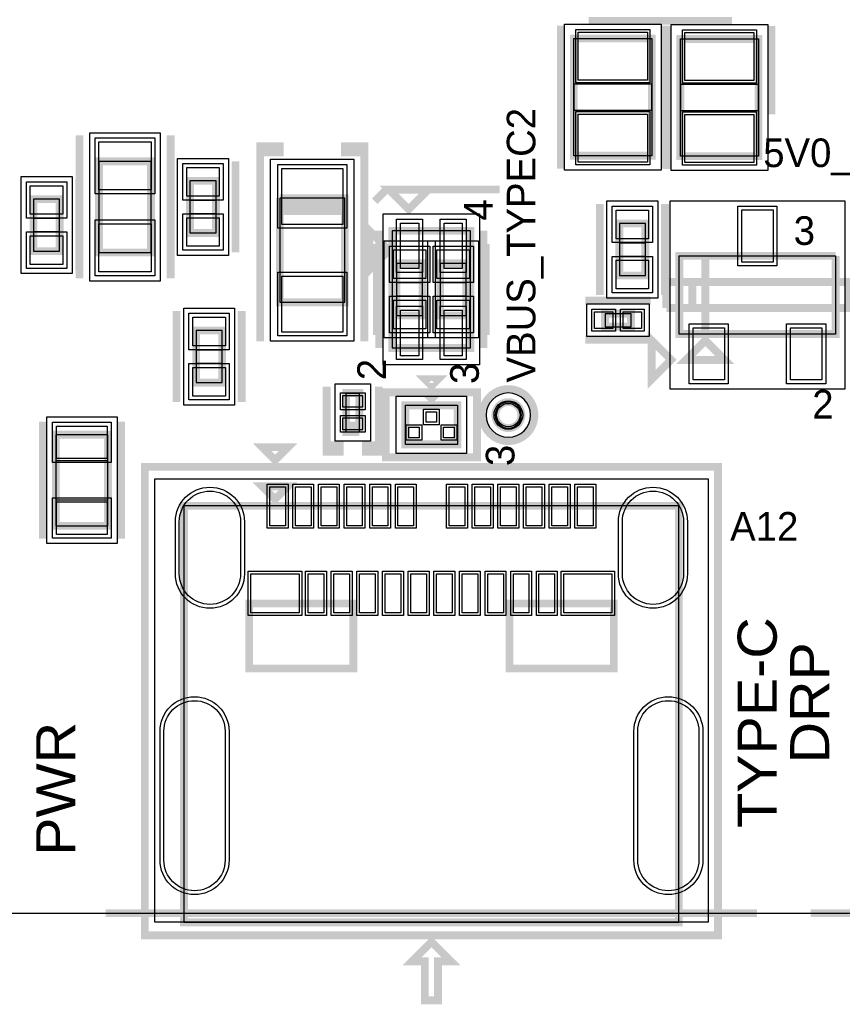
# Model space of a CAD drawing. Extents: x -10 to 137, y -32 to 198.
# Tile 17 of 83: x 31 to 47, y -2 to 17. Entities that reach past the tile are written whole.
import ezdxf

# ---------------------------------------------------------------- set-up
doc = ezdxf.new("R2010")
doc.units = 0
for name, color, linetype in [('BG_OUTLINE', 95, 'CONTINUOUS'), ('BG_SILKSCREEN_TOP', 7, 'CONTINUOUS'), ('PG_ASSEMBLY_TOP', 120, 'CONTINUOUS'), ('PG_DFA_BOUND_TOP', 95, 'CONTINUOUS'), ('PG_PLACE_BOUND_TOP', 23, 'CONTINUOUS'), ('PG_SILKSCREEN_TOP', 7, 'CONTINUOUS'), ('PIN_PASTEMASK_TOP', 212, 'CONTINUOUS'), ('PIN_SOLDERMASK_TOP', 2, 'CONTINUOUS'), ('PIN_TOP', 3, 'CONTINUOUS'), ('VKO_TOP', 243, 'CONTINUOUS')]:
    doc.layers.add(name, color=color, linetype=linetype)

msp = doc.modelspace()

# ---------------------------------------------------------------- linework, layer by layer
at = {"layer": 'BG_OUTLINE'}
msp.add_lwpolyline([(127, 0), (127, 187.96), (0, 187.96), (0, 0)], close=True, dxfattribs=at)
at = {"layer": 'BG_OUTLINE', "const_width": 0.1524}
for points in [[(33.044638, 0), (45.744638, 0)], [(46.787308, 0), (63.297308, 0)]]:
    msp.add_lwpolyline(points, dxfattribs=at)
at = {"layer": 'PG_ASSEMBLY_TOP', "const_width": 0.1524}
for points in [[(42.17035, 17.06499), (42.17035, 14.77899), (43.69435, 14.77899), (43.69435, 17.06499), (42.17035, 17.06499)], [(44.249848, 17.057878), (44.249848, 14.771878), (45.773848, 14.771878), (45.773848, 17.057878), (44.249848, 17.057878)], [(32.911034, 14.669516), (32.911034, 12.891516), (33.927034, 12.891516), (33.927034, 14.669516), (32.911034, 14.669516)], [(34.685478, 14.288516), (34.685478, 13.272516), (35.193478, 13.272516), (35.193478, 14.288516), (34.685478, 14.288516)], [(36.436554, 13.951204), (36.436554, 11.919204), (37.706554, 11.919204), (37.706554, 13.824204)], [(37.706554, 13.824204), (37.706554, 13.697204), (36.436554, 13.697204), (36.436554, 13.824204), (37.706554, 13.824204), (37.706554, 13.951204), (36.436554, 13.951204)], [(31.635954, 13.93317), (31.635954, 12.91717), (32.143954, 12.91717), (32.143954, 13.93317), (31.635954, 13.93317)], [(43.05935, 13.45692), (43.05935, 12.44092), (43.56735, 12.44092), (43.56735, 13.45692), (43.05935, 13.45692)], [(38.18763, 13.313664), (38.18763, 12.551664), (38.56863, 12.932664), (38.18763, 13.313664)], [(38.63213, 13.313664), (38.63213, 11.027664), (40.15613, 11.027664), (40.15613, 13.313664), (38.63213, 13.313664)], [(44.736258, 11.300206), (44.736258, 12.824206), (44.228258, 12.824206), (44.228258, 11.300206), (47.276258, 11.300206), (47.276258, 12.824206)], [(47.276258, 12.824206), (44.736258, 12.824206), (44.736258, 11.300206)], [(38.715188, 12.678664), (38.715188, 11.662664), (39.223188, 11.662664), (39.223188, 12.678664), (38.715188, 12.678664)], [(39.565072, 12.678664), (39.565072, 11.662664), (40.073072, 11.662664), (40.073072, 12.678664), (39.565072, 12.678664)], [(43.287442, 11.696954), (42.779442, 11.696954), (42.779442, 11.442954), (43.287442, 11.442954), (43.287442, 11.696954)], [(35.312858, 10.351516), (35.312858, 11.367516), (34.804858, 11.367516), (34.804858, 10.351516), (35.312858, 10.351516)], [(44.736258, 11.173206), (44.355258, 10.792206), (45.117258, 10.792206), (44.736258, 11.173206)], [(37.987224, 9.386316), (37.987224, 10.148316), (37.733224, 10.148316), (37.733224, 9.513316), (37.987224, 9.513316)], [(39.394638, 10.036048), (39.521638, 10.163048), (39.267638, 10.163048), (39.394638, 10.036048)], [(38.886638, 9.909048), (38.886638, 9.147048), (39.902638, 9.147048), (39.902638, 9.909048), (38.886638, 9.909048)], [(37.987224, 9.513316), (37.733224, 9.513316), (37.733224, 9.386316), (37.987224, 9.386316)], [(33.086802, 7.557516), (33.086802, 9.335516), (32.070802, 9.335516), (32.070802, 7.557516), (33.086802, 7.557516)], [(36.346638, 8.074914), (36.092638, 8.328914), (36.600638, 8.328914), (36.346638, 8.074914)], [(34.568638, -0.180086), (44.220638, -0.180086), (44.220638, 7.947914), (34.568638, 7.947914), (34.568638, -0.180086)], [(35.838638, 4.772914), (37.870638, 4.772914), (37.870638, 6.042914), (35.838638, 6.042914), (35.838638, 4.772914)], [(40.918638, 4.772914), (42.950638, 4.772914), (42.950638, 6.042914), (40.918638, 6.042914), (40.918638, 4.772914)], [(39.267638, -0.942086), (39.267638, -1.704086), (39.521638, -1.704086), (39.521638, -0.942086), (39.775638, -0.942086), (39.394638, -0.561086), (39.013638, -0.942086), (39.267638, -0.942086)]]:
    msp.add_lwpolyline(points, dxfattribs=at)
msp.add_lwpolyline([(41.148762, 9.717786, 1), (40.640762, 9.717786, 1), (41.148762, 9.717786)], format="xyb", dxfattribs=at)
at = {"layer": 'PG_DFA_BOUND_TOP'}
for points in [[(41.99255, 17.34439), (43.87215, 17.34439), (43.87215, 14.49959), (41.99255, 14.49959)], [(44.072048, 17.337278), (45.951648, 17.337278), (45.951648, 14.492478), (44.072048, 14.492478)], [(32.733234, 15.228316), (34.104834, 15.228316), (34.104834, 12.332716), (32.733234, 12.332716)], [(34.444178, 14.727682), (35.434778, 14.727682), (35.434778, 12.83335), (34.444178, 12.83335)], [(36.258754, 14.70914), (37.884354, 14.70914), (37.884354, 11.161268), (36.258754, 11.161268)], [(31.394654, 14.372336), (32.385254, 14.372336), (32.385254, 12.478004), (31.394654, 12.478004)], [(42.81805, 13.896086), (43.80865, 13.896086), (43.80865, 12.001754), (42.81805, 12.001754)], [(47.454058, 10.226294), (44.050458, 10.226294), (44.050458, 13.898118), (47.454058, 13.898118)], [(38.45433, 13.642848), (40.33393, 13.642848), (40.33393, 10.69848), (38.45433, 10.69848)], [(38.473888, 13.11783), (39.464488, 13.11783), (39.464488, 11.223498), (38.473888, 11.223498)], [(39.323772, 13.11783), (40.314372, 13.11783), (40.314372, 11.223498), (39.323772, 11.223498)], [(35.554158, 9.91235), (34.563558, 9.91235), (34.563558, 11.806682), (35.554158, 11.806682)], [(43.64355, 11.887454), (43.64355, 11.252454), (42.423334, 11.252454), (42.423334, 11.887454)], [(38.203124, 9.208516), (37.517324, 9.208516), (37.517324, 10.326116), (38.203124, 10.326116)], [(38.708838, 8.969248), (38.708838, 10.086848), (40.080438, 10.086848), (40.080438, 8.969248)], [(33.264602, 7.211314), (31.893002, 7.211314), (31.893002, 9.681718), (33.264602, 9.681718)], [(33.999932, -0.1778), (33.999932, 8.473186), (44.789344, 8.473186), (44.789344, -0.1778)]]:
    msp.add_lwpolyline(points, close=True, dxfattribs=at)
msp.add_lwpolyline([(41.326562, 9.717786, 1), (40.462962, 9.717786, 1)], format="xyb", close=True, dxfattribs=at)
at = {"layer": 'PG_PLACE_BOUND_TOP'}
for points in [[(42.17035, 17.06499), (43.69435, 17.06499), (43.69435, 14.77899), (42.17035, 14.77899)], [(44.249848, 17.057878), (45.773848, 17.057878), (45.773848, 14.771878), (44.249848, 14.771878)], [(32.911034, 14.669516), (32.911034, 12.891516), (33.927034, 12.891516), (33.927034, 14.669516)], [(34.685478, 14.288516), (34.685478, 13.272516), (35.193478, 13.272516), (35.193478, 14.288516)], [(31.635954, 13.93317), (31.635954, 12.91717), (32.143954, 12.91717), (32.143954, 13.93317)], [(37.706554, 13.951204), (36.436554, 13.951204), (36.436554, 11.919204), (37.706554, 11.919204)], [(43.05935, 13.45692), (43.05935, 12.44092), (43.56735, 12.44092), (43.56735, 13.45692)], [(38.63213, 13.313664), (38.63213, 11.027664), (40.15613, 11.027664), (40.15613, 13.313664)], [(47.276258, 11.300206), (44.228258, 11.300206), (44.228258, 12.824206), (47.276258, 12.824206)], [(38.715188, 12.678664), (38.715188, 11.662664), (39.223188, 11.662664), (39.223188, 12.678664)], [(39.565072, 12.678664), (39.565072, 11.662664), (40.073072, 11.662664), (40.073072, 12.678664)], [(43.287442, 11.696954), (42.779442, 11.696954), (42.779442, 11.442954), (43.287442, 11.442954)], [(35.312858, 10.351516), (35.312858, 11.367516), (34.804858, 11.367516), (34.804858, 10.351516)], [(37.987224, 9.386316), (37.733224, 9.386316), (37.733224, 10.148316), (37.987224, 10.148316)], [(38.886638, 9.147048), (38.886638, 9.909048), (39.902638, 9.909048), (39.902638, 9.147048)], [(33.086802, 7.557516), (33.086802, 9.335516), (32.070802, 9.335516), (32.070802, 7.557516)], [(34.568638, 7.947914), (34.568638, -0.180086), (44.220638, -0.180086), (44.220638, 7.947914)]]:
    msp.add_lwpolyline(points, close=True, dxfattribs=at)
msp.add_lwpolyline([(41.148762, 9.717786, 1), (40.640762, 9.717786, 1)], format="xyb", close=True, dxfattribs=at)
at = {"layer": 'PG_SILKSCREEN_TOP', "const_width": 0.1524}
for points in [[(42.46372, 17.41043), (45.25772, 17.41043)], [(41.91635, 17.31899), (41.91635, 14.52499)], [(43.94835, 17.31899), (43.94835, 14.52499)], [(43.995848, 17.311878), (43.995848, 14.517878)], [(46.027848, 17.311878), (46.027848, 15.585186)], [(32.530034, 15.177516), (32.530034, 12.383516)], [(34.308034, 15.177516), (34.308034, 12.383516)], [(36.436554, 14.967204), (36.055554, 14.967204), (36.055554, 14.840204), (36.436554, 14.840204), (36.436554, 14.967204), (36.055554, 14.967204), (36.055554, 11.157204)], [(37.706554, 14.967204), (38.087554, 14.967204), (38.087554, 14.840204), (37.706554, 14.840204), (37.706554, 14.967204), (38.087554, 14.967204), (38.087554, 11.157204)], [(34.304478, 14.669516), (34.304478, 12.891516)], [(35.574478, 14.669516), (35.574478, 12.891516)], [(32.524954, 14.31417), (32.524954, 12.53617)], [(40.724582, 14.119606), (38.516814, 14.119606), (38.289738, 13.89253)], [(39.332154, 14.11605), (38.570154, 14.11605), (38.951154, 13.73505), (39.332154, 14.11605)], [(42.67835, 13.83792), (42.67835, 12.05992)], [(43.94835, 13.83792), (43.94835, 12.05992)], [(38.37813, 13.313664), (38.37813, 11.027664)], [(40.41013, 13.313664), (40.41013, 11.027664)], [(38.334188, 13.059664), (38.334188, 11.281664)], [(40.454072, 13.059664), (40.454072, 11.281664)], [(43.974258, 11.808206), (44.482258, 11.808206), (44.482258, 12.316206)], [(44.482258, 12.316206), (44.482258, 11.808206), (47.530258, 11.808206), (47.530258, 12.316206), (43.974258, 12.316206), (43.974258, 11.808206)], [(43.668442, 11.950954), (42.398442, 11.950954)], [(34.423858, 9.970516), (34.423858, 11.748516)], [(35.693858, 9.970516), (35.693858, 11.748516)], [(44.071794, 10.795762), (43.690794, 11.176762), (43.690794, 10.414762), (44.071794, 10.795762)], [(43.668442, 11.188954), (42.398442, 11.188954)], [(39.394638, 10.290048), (39.521638, 10.417048), (39.267638, 10.417048), (39.394638, 10.290048)], [(37.352224, 9.132316), (37.606224, 9.132316), (37.606224, 9.005316), (37.352224, 9.005316), (37.352224, 10.275316)], [(38.368224, 9.132316), (38.114224, 9.132316), (38.114224, 9.005316), (38.368224, 9.005316), (38.368224, 10.275316)], [(40.283638, 10.163048), (40.283638, 8.893048), (38.505638, 8.893048), (38.505638, 10.163048), (40.283638, 10.163048)], [(31.816802, 7.303516), (31.816802, 9.589516)], [(33.340802, 7.303516), (33.340802, 9.589516)], [(36.346638, 8.836914), (36.092638, 9.090914), (36.600638, 9.090914), (36.346638, 8.836914)], [(33.806638, 8.709914), (44.982638, 8.709914), (44.982638, -0.434086), (33.806638, -0.434086), (33.806638, 8.709914)], [(39.267638, -1.704086), (39.521638, -1.704086), (39.521638, -0.942086), (39.775638, -0.942086), (39.394638, -0.561086), (39.013638, -0.942086), (39.267638, -0.942086), (39.267638, -1.704086)]]:
    msp.add_lwpolyline(points, dxfattribs=at)
msp.add_lwpolyline([(41.402762, 9.717786, 1), (40.386762, 9.717786, 1), (41.402762, 9.717786)], format="xyb", dxfattribs=at)
at = {"layer": 'PIN_PASTEMASK_TOP'}
for points in [[(42.25925, 17.19199), (43.60545, 17.19199), (43.60545, 16.25219), (42.25925, 16.25219)], [(44.338748, 17.184878), (45.684948, 17.184878), (45.684948, 16.245078), (44.338748, 16.245078)], [(42.25925, 15.59179), (43.60545, 15.59179), (43.60545, 14.65199), (42.25925, 14.65199)], [(44.338748, 15.584678), (45.684948, 15.584678), (45.684948, 14.644878), (44.338748, 14.644878)], [(32.911034, 15.050516), (33.927034, 15.050516), (33.927034, 14.110716), (32.911034, 14.110716)], [(34.621978, 14.549882), (35.256978, 14.549882), (35.256978, 13.991082), (34.621978, 13.991082)], [(36.474654, 13.43914), (36.474654, 14.53134), (37.668454, 14.53134), (37.668454, 13.43914)], [(31.572454, 14.194536), (32.207454, 14.194536), (32.207454, 13.635736), (31.572454, 13.635736)], [(42.99585, 13.718286), (43.63085, 13.718286), (43.63085, 13.159486), (42.99585, 13.159486)], [(46.057058, 12.704318), (45.447458, 12.704318), (45.447458, 13.720318), (46.057058, 13.720318)], [(32.911034, 13.450316), (33.927034, 13.450316), (33.927034, 12.510516), (32.911034, 12.510516)], [(34.621978, 13.56995), (35.256978, 13.56995), (35.256978, 13.01115), (34.621978, 13.01115)], [(38.791388, 13.465048), (39.146988, 13.465048), (39.146988, 12.576048), (38.791388, 12.576048)], [(39.641272, 13.465048), (39.996872, 13.465048), (39.996872, 12.576048), (39.641272, 12.576048)], [(31.572454, 13.214604), (32.207454, 13.214604), (32.207454, 12.655804), (31.572454, 12.655804)], [(38.651688, 12.94003), (39.286688, 12.94003), (39.286688, 12.38123), (38.651688, 12.38123)], [(39.501572, 12.94003), (40.136572, 12.94003), (40.136572, 12.38123), (39.501572, 12.38123)], [(42.99585, 12.738354), (43.63085, 12.738354), (43.63085, 12.179554), (42.99585, 12.179554)], [(36.474654, 11.339068), (36.474654, 12.431268), (37.668454, 12.431268), (37.668454, 11.339068)], [(38.651688, 11.960098), (39.286688, 11.960098), (39.286688, 11.401298), (38.651688, 11.401298)], [(39.501572, 11.960098), (40.136572, 11.960098), (40.136572, 11.401298), (39.501572, 11.401298)], [(38.791388, 11.76528), (39.146988, 11.76528), (39.146988, 10.87628), (38.791388, 10.87628)], [(39.641272, 11.76528), (39.996872, 11.76528), (39.996872, 10.87628), (39.641272, 10.87628)], [(42.931334, 11.735054), (42.931334, 11.404854), (42.575734, 11.404854), (42.575734, 11.735054)], [(43.49115, 11.735054), (43.49115, 11.404854), (43.13555, 11.404854), (43.13555, 11.735054)], [(35.376358, 11.070082), (34.741358, 11.070082), (34.741358, 11.628882), (35.376358, 11.628882)], [(45.107098, 10.404094), (44.497498, 10.404094), (44.497498, 11.420094), (45.107098, 11.420094)], [(47.007018, 10.404094), (46.397418, 10.404094), (46.397418, 11.420094), (47.007018, 11.420094)], [(35.376358, 10.09015), (34.741358, 10.09015), (34.741358, 10.64895), (35.376358, 10.64895)], [(38.050724, 9.87298), (37.669724, 9.87298), (37.669724, 10.10158), (38.050724, 10.10158)], [(38.050724, 9.433052), (37.669724, 9.433052), (37.669724, 9.661652), (38.050724, 9.661652)], [(39.293038, 9.779762), (39.496238, 9.779762), (39.496238, 9.576562), (39.293038, 9.576562)], [(33.074102, 8.868918), (32.083502, 8.868918), (32.083502, 9.503918), (33.074102, 9.503918)], [(38.952932, 9.479534), (39.156132, 9.479534), (39.156132, 9.276334), (38.952932, 9.276334)], [(39.633144, 9.479534), (39.836344, 9.479534), (39.836344, 9.276334), (39.633144, 9.276334)], [(36.242244, 7.558786), (36.242244, 8.320786), (36.547044, 8.320786), (36.547044, 7.558786)], [(36.74237, 7.558786), (36.74237, 8.320786), (37.04717, 8.320786), (37.04717, 7.558786)], [(37.242242, 7.558786), (37.242242, 8.320786), (37.547042, 8.320786), (37.547042, 7.558786)], [(37.742114, 7.558786), (37.742114, 8.320786), (38.046914, 8.320786), (38.046914, 7.558786)], [(38.24224, 7.558786), (38.24224, 8.320786), (38.54704, 8.320786), (38.54704, 7.558786)], [(38.742366, 7.558786), (38.742366, 8.320786), (39.047166, 8.320786), (39.047166, 7.558786)], [(39.74211, 7.558786), (39.74211, 8.320786), (40.04691, 8.320786), (40.04691, 7.558786)], [(40.242236, 7.558786), (40.242236, 8.320786), (40.547036, 8.320786), (40.547036, 7.558786)], [(40.742362, 7.558786), (40.742362, 8.320786), (41.047162, 8.320786), (41.047162, 7.558786)], [(41.242234, 7.558786), (41.242234, 8.320786), (41.547034, 8.320786), (41.547034, 7.558786)], [(41.742106, 7.558786), (41.742106, 8.320786), (42.046906, 8.320786), (42.046906, 7.558786)], [(42.242232, 7.558786), (42.242232, 8.320786), (42.547032, 8.320786), (42.547032, 7.558786)], [(33.074102, 7.389114), (32.083502, 7.389114), (32.083502, 8.024114), (33.074102, 8.024114)], [(36.814506, 5.859018), (35.874706, 5.859018), (35.874706, 6.621018), (36.814506, 6.621018)], [(36.992306, 5.859018), (36.992306, 6.621018), (37.297106, 6.621018), (37.297106, 5.859018)], [(37.492178, 5.859018), (37.492178, 6.621018), (37.796978, 6.621018), (37.796978, 5.859018)], [(37.992304, 5.859018), (37.992304, 6.621018), (38.297104, 6.621018), (38.297104, 5.859018)], [(38.492176, 5.859018), (38.492176, 6.621018), (38.796976, 6.621018), (38.796976, 5.859018)], [(38.992302, 5.859018), (38.992302, 6.621018), (39.297102, 6.621018), (39.297102, 5.859018)], [(39.492174, 5.859018), (39.492174, 6.621018), (39.796974, 6.621018), (39.796974, 5.859018)], [(39.9923, 5.859018), (39.9923, 6.621018), (40.2971, 6.621018), (40.2971, 5.859018)], [(40.492172, 5.859018), (40.492172, 6.621018), (40.796972, 6.621018), (40.796972, 5.859018)], [(40.992298, 5.859018), (40.992298, 6.621018), (41.297098, 6.621018), (41.297098, 5.859018)], [(41.49217, 5.859018), (41.49217, 6.621018), (41.79697, 6.621018), (41.79697, 5.859018)], [(42.91457, 5.859018), (41.97477, 5.859018), (41.97477, 6.621018), (42.91457, 6.621018)]]:
    msp.add_lwpolyline(points, close=True, dxfattribs=at)
at = {"layer": 'PIN_SOLDERMASK_TOP'}
for points in [[(42.20845, 17.24279), (43.65625, 17.24279), (43.65625, 16.20139), (42.20845, 16.20139)], [(44.287948, 17.235678), (45.735748, 17.235678), (45.735748, 16.194278), (44.287948, 16.194278)], [(42.20845, 15.64259), (43.65625, 15.64259), (43.65625, 14.60119), (42.20845, 14.60119)], [(44.287948, 15.635478), (45.735748, 15.635478), (45.735748, 14.594078), (44.287948, 14.594078)], [(32.834834, 15.126716), (34.003234, 15.126716), (34.003234, 14.034516), (32.834834, 14.034516)], [(34.545778, 14.626082), (35.333178, 14.626082), (35.333178, 13.914882), (34.545778, 13.914882)], [(36.398454, 13.36294), (36.398454, 14.60754), (37.744654, 14.60754), (37.744654, 13.36294)], [(31.496254, 14.270736), (32.283654, 14.270736), (32.283654, 13.559536), (31.496254, 13.559536)], [(34.545778, 13.64615), (35.333178, 13.64615), (35.333178, 12.93495), (34.545778, 12.93495)], [(42.91965, 13.794486), (43.70705, 13.794486), (43.70705, 13.083286), (42.91965, 13.083286)], [(46.133258, 12.628118), (45.371258, 12.628118), (45.371258, 13.796518), (46.133258, 13.796518)], [(32.834834, 13.526516), (34.003234, 13.526516), (34.003234, 12.434316), (32.834834, 12.434316)], [(38.715188, 13.541248), (39.223188, 13.541248), (39.223188, 12.499848), (38.715188, 12.499848)], [(39.565072, 13.541248), (40.073072, 13.541248), (40.073072, 12.499848), (39.565072, 12.499848)], [(31.496254, 13.290804), (32.283654, 13.290804), (32.283654, 12.579604), (31.496254, 12.579604)], [(38.575488, 13.01623), (39.362888, 13.01623), (39.362888, 12.30503), (38.575488, 12.30503)], [(39.425372, 13.01623), (40.212772, 13.01623), (40.212772, 12.30503), (39.425372, 12.30503)], [(42.91965, 12.814554), (43.70705, 12.814554), (43.70705, 12.103354), (42.91965, 12.103354)], [(36.398454, 11.262868), (36.398454, 12.507468), (37.744654, 12.507468), (37.744654, 11.262868)], [(38.575488, 12.036298), (39.362888, 12.036298), (39.362888, 11.325098), (38.575488, 11.325098)], [(39.425372, 12.036298), (40.212772, 12.036298), (40.212772, 11.325098), (39.425372, 11.325098)], [(38.715188, 11.84148), (39.223188, 11.84148), (39.223188, 10.80008), (38.715188, 10.80008)], [(39.565072, 11.84148), (40.073072, 11.84148), (40.073072, 10.80008), (39.565072, 10.80008)], [(42.982134, 11.785854), (42.982134, 11.354054), (42.524934, 11.354054), (42.524934, 11.785854)], [(43.54195, 11.785854), (43.54195, 11.354054), (43.08475, 11.354054), (43.08475, 11.785854)], [(35.452558, 10.993882), (34.665158, 10.993882), (34.665158, 11.705082), (35.452558, 11.705082)], [(45.183298, 10.327894), (44.421298, 10.327894), (44.421298, 11.496294), (45.183298, 11.496294)], [(47.083218, 10.327894), (46.321218, 10.327894), (46.321218, 11.496294), (47.083218, 11.496294)], [(35.452558, 10.01395), (34.665158, 10.01395), (34.665158, 10.72515), (35.452558, 10.72515)], [(38.101524, 9.82218), (37.618924, 9.82218), (37.618924, 10.15238), (38.101524, 10.15238)], [(39.242238, 9.830562), (39.547038, 9.830562), (39.547038, 9.525762), (39.242238, 9.525762)], [(38.101524, 9.382252), (37.618924, 9.382252), (37.618924, 9.712452), (38.101524, 9.712452)], [(33.150302, 8.792718), (32.007302, 8.792718), (32.007302, 9.580118), (33.150302, 9.580118)], [(38.902132, 9.530334), (39.206932, 9.530334), (39.206932, 9.225534), (38.902132, 9.225534)], [(39.582344, 9.530334), (39.887144, 9.530334), (39.887144, 9.225534), (39.582344, 9.225534)], [(36.191444, 7.507986), (36.191444, 8.371586), (36.597844, 8.371586), (36.597844, 7.507986)], [(36.69157, 7.507986), (36.69157, 8.371586), (37.09797, 8.371586), (37.09797, 7.507986)], [(37.191442, 7.507986), (37.191442, 8.371586), (37.597842, 8.371586), (37.597842, 7.507986)], [(37.691314, 7.507986), (37.691314, 8.371586), (38.097714, 8.371586), (38.097714, 7.507986)], [(38.19144, 7.507986), (38.19144, 8.371586), (38.59784, 8.371586), (38.59784, 7.507986)], [(38.691566, 7.507986), (38.691566, 8.371586), (39.097966, 8.371586), (39.097966, 7.507986)], [(39.69131, 7.507986), (39.69131, 8.371586), (40.09771, 8.371586), (40.09771, 7.507986)], [(40.191436, 7.507986), (40.191436, 8.371586), (40.597836, 8.371586), (40.597836, 7.507986)], [(40.691562, 7.507986), (40.691562, 8.371586), (41.097962, 8.371586), (41.097962, 7.507986)], [(41.191434, 7.507986), (41.191434, 8.371586), (41.597834, 8.371586), (41.597834, 7.507986)], [(41.691306, 7.507986), (41.691306, 8.371586), (42.097706, 8.371586), (42.097706, 7.507986)], [(42.191432, 7.507986), (42.191432, 8.371586), (42.597832, 8.371586), (42.597832, 7.507986)], [(33.150302, 7.312914), (32.007302, 7.312914), (32.007302, 8.100314), (33.150302, 8.100314)], [(36.865306, 5.808218), (35.823906, 5.808218), (35.823906, 6.671818), (36.865306, 6.671818)], [(36.941506, 5.808218), (36.941506, 6.671818), (37.347906, 6.671818), (37.347906, 5.808218)], [(37.441378, 5.808218), (37.441378, 6.671818), (37.847778, 6.671818), (37.847778, 5.808218)], [(37.941504, 5.808218), (37.941504, 6.671818), (38.347904, 6.671818), (38.347904, 5.808218)], [(38.441376, 5.808218), (38.441376, 6.671818), (38.847776, 6.671818), (38.847776, 5.808218)], [(38.941502, 5.808218), (38.941502, 6.671818), (39.347902, 6.671818), (39.347902, 5.808218)], [(39.441374, 5.808218), (39.441374, 6.671818), (39.847774, 6.671818), (39.847774, 5.808218)], [(39.9415, 5.808218), (39.9415, 6.671818), (40.3479, 6.671818), (40.3479, 5.808218)], [(40.441372, 5.808218), (40.441372, 6.671818), (40.847772, 6.671818), (40.847772, 5.808218)], [(40.941498, 5.808218), (40.941498, 6.671818), (41.347898, 6.671818), (41.347898, 5.808218)], [(41.44137, 5.808218), (41.44137, 6.671818), (41.84777, 6.671818), (41.84777, 5.808218)], [(42.96537, 5.808218), (41.92397, 5.808218), (41.92397, 6.671818), (42.96537, 6.671818)]]:
    msp.add_lwpolyline(points, close=True, dxfattribs=at)
for points in [[(35.747706, 7.63778), (35.747706, 6.62178, -1), (34.401506, 6.62178), (34.401506, 7.63778, -1)], [(44.38777, 7.63778), (44.38777, 6.62178, -1), (43.04157, 6.62178), (43.04157, 7.63778, -1)], [(35.447732, 3.547872), (35.447732, 1.033272, -1), (34.101532, 1.033272), (34.101532, 3.547872, -1)], [(44.687744, 3.547872), (44.687744, 1.033272, -1), (43.341544, 1.033272), (43.341544, 3.547872, -1)]]:
    msp.add_lwpolyline(points, format="xyb", close=True, dxfattribs=at)
msp.add_circle((40.894762, 9.717786), 0.2794, dxfattribs=at)
at = {"layer": 'PIN_TOP'}
for points in [[(42.25925, 17.19199), (43.60545, 17.19199), (43.60545, 16.25219), (42.25925, 16.25219)], [(44.338748, 17.184878), (45.684948, 17.184878), (45.684948, 16.245078), (44.338748, 16.245078)], [(42.25925, 15.59179), (43.60545, 15.59179), (43.60545, 14.65199), (42.25925, 14.65199)], [(44.338748, 15.584678), (45.684948, 15.584678), (45.684948, 14.644878), (44.338748, 14.644878)], [(32.911034, 15.050516), (33.927034, 15.050516), (33.927034, 14.110716), (32.911034, 14.110716)], [(34.621978, 14.549882), (35.256978, 14.549882), (35.256978, 13.991082), (34.621978, 13.991082)], [(36.474654, 13.43914), (36.474654, 14.53134), (37.668454, 14.53134), (37.668454, 13.43914)], [(31.572454, 14.194536), (32.207454, 14.194536), (32.207454, 13.635736), (31.572454, 13.635736)], [(42.99585, 13.718286), (43.63085, 13.718286), (43.63085, 13.159486), (42.99585, 13.159486)], [(46.057058, 12.704318), (45.447458, 12.704318), (45.447458, 13.720318), (46.057058, 13.720318)], [(32.911034, 13.450316), (33.927034, 13.450316), (33.927034, 12.510516), (32.911034, 12.510516)], [(34.621978, 13.56995), (35.256978, 13.56995), (35.256978, 13.01115), (34.621978, 13.01115)], [(38.791388, 13.465048), (39.146988, 13.465048), (39.146988, 12.576048), (38.791388, 12.576048)], [(39.641272, 13.465048), (39.996872, 13.465048), (39.996872, 12.576048), (39.641272, 12.576048)], [(31.572454, 13.214604), (32.207454, 13.214604), (32.207454, 12.655804), (31.572454, 12.655804)], [(38.651688, 12.94003), (39.286688, 12.94003), (39.286688, 12.38123), (38.651688, 12.38123)], [(39.501572, 12.94003), (40.136572, 12.94003), (40.136572, 12.38123), (39.501572, 12.38123)], [(42.99585, 12.738354), (43.63085, 12.738354), (43.63085, 12.179554), (42.99585, 12.179554)], [(36.474654, 11.339068), (36.474654, 12.431268), (37.668454, 12.431268), (37.668454, 11.339068)], [(38.651688, 11.960098), (39.286688, 11.960098), (39.286688, 11.401298), (38.651688, 11.401298)], [(39.501572, 11.960098), (40.136572, 11.960098), (40.136572, 11.401298), (39.501572, 11.401298)], [(38.791388, 11.76528), (39.146988, 11.76528), (39.146988, 10.87628), (38.791388, 10.87628)], [(39.641272, 11.76528), (39.996872, 11.76528), (39.996872, 10.87628), (39.641272, 10.87628)], [(42.931334, 11.735054), (42.931334, 11.404854), (42.575734, 11.404854), (42.575734, 11.735054)], [(43.49115, 11.735054), (43.49115, 11.404854), (43.13555, 11.404854), (43.13555, 11.735054)], [(35.376358, 11.070082), (34.741358, 11.070082), (34.741358, 11.628882), (35.376358, 11.628882)], [(45.107098, 10.404094), (44.497498, 10.404094), (44.497498, 11.420094), (45.107098, 11.420094)], [(47.007018, 10.404094), (46.397418, 10.404094), (46.397418, 11.420094), (47.007018, 11.420094)], [(35.376358, 10.09015), (34.741358, 10.09015), (34.741358, 10.64895), (35.376358, 10.64895)], [(38.050724, 9.87298), (37.669724, 9.87298), (37.669724, 10.10158), (38.050724, 10.10158)], [(38.050724, 9.433052), (37.669724, 9.433052), (37.669724, 9.661652), (38.050724, 9.661652)], [(39.293038, 9.779762), (39.496238, 9.779762), (39.496238, 9.576562), (39.293038, 9.576562)], [(33.074102, 8.868918), (32.083502, 8.868918), (32.083502, 9.503918), (33.074102, 9.503918)], [(38.952932, 9.479534), (39.156132, 9.479534), (39.156132, 9.276334), (38.952932, 9.276334)], [(39.633144, 9.479534), (39.836344, 9.479534), (39.836344, 9.276334), (39.633144, 9.276334)], [(36.242244, 7.558786), (36.242244, 8.320786), (36.547044, 8.320786), (36.547044, 7.558786)], [(36.74237, 7.558786), (36.74237, 8.320786), (37.04717, 8.320786), (37.04717, 7.558786)], [(37.242242, 7.558786), (37.242242, 8.320786), (37.547042, 8.320786), (37.547042, 7.558786)], [(37.742114, 7.558786), (37.742114, 8.320786), (38.046914, 8.320786), (38.046914, 7.558786)], [(38.24224, 7.558786), (38.24224, 8.320786), (38.54704, 8.320786), (38.54704, 7.558786)], [(38.742366, 7.558786), (38.742366, 8.320786), (39.047166, 8.320786), (39.047166, 7.558786)], [(39.74211, 7.558786), (39.74211, 8.320786), (40.04691, 8.320786), (40.04691, 7.558786)], [(40.242236, 7.558786), (40.242236, 8.320786), (40.547036, 8.320786), (40.547036, 7.558786)], [(40.742362, 7.558786), (40.742362, 8.320786), (41.047162, 8.320786), (41.047162, 7.558786)], [(41.242234, 7.558786), (41.242234, 8.320786), (41.547034, 8.320786), (41.547034, 7.558786)], [(41.742106, 7.558786), (41.742106, 8.320786), (42.046906, 8.320786), (42.046906, 7.558786)], [(42.242232, 7.558786), (42.242232, 8.320786), (42.547032, 8.320786), (42.547032, 7.558786)], [(33.074102, 7.389114), (32.083502, 7.389114), (32.083502, 8.024114), (33.074102, 8.024114)], [(36.814506, 5.859018), (35.874706, 5.859018), (35.874706, 6.621018), (36.814506, 6.621018)], [(36.992306, 5.859018), (36.992306, 6.621018), (37.297106, 6.621018), (37.297106, 5.859018)], [(37.492178, 5.859018), (37.492178, 6.621018), (37.796978, 6.621018), (37.796978, 5.859018)], [(37.992304, 5.859018), (37.992304, 6.621018), (38.297104, 6.621018), (38.297104, 5.859018)], [(38.492176, 5.859018), (38.492176, 6.621018), (38.796976, 6.621018), (38.796976, 5.859018)], [(38.992302, 5.859018), (38.992302, 6.621018), (39.297102, 6.621018), (39.297102, 5.859018)], [(39.492174, 5.859018), (39.492174, 6.621018), (39.796974, 6.621018), (39.796974, 5.859018)], [(39.9923, 5.859018), (39.9923, 6.621018), (40.2971, 6.621018), (40.2971, 5.859018)], [(40.492172, 5.859018), (40.492172, 6.621018), (40.796972, 6.621018), (40.796972, 5.859018)], [(40.992298, 5.859018), (40.992298, 6.621018), (41.297098, 6.621018), (41.297098, 5.859018)], [(41.49217, 5.859018), (41.49217, 6.621018), (41.79697, 6.621018), (41.79697, 5.859018)], [(42.91457, 5.859018), (41.97477, 5.859018), (41.97477, 6.621018), (42.91457, 6.621018)]]:
    msp.add_lwpolyline(points, close=True, dxfattribs=at)
for points in [[(35.671506, 7.63778), (35.671506, 6.62178, -1), (34.477706, 6.62178), (34.477706, 7.63778, -1)], [(44.31157, 7.63778), (44.31157, 6.62178, -1), (43.11777, 6.62178), (43.11777, 7.63778, -1)], [(35.371532, 3.547872), (35.371532, 1.033272, -1), (34.177732, 1.033272), (34.177732, 3.547872, -1)], [(44.611544, 3.547872), (44.611544, 1.033272, -1), (43.417744, 1.033272), (43.417744, 3.547872, -1)]]:
    msp.add_lwpolyline(points, format="xyb", close=True, dxfattribs=at)
msp.add_circle((40.894762, 9.717786), 0.2286, dxfattribs=at)
at = {"layer": 'VKO_TOP'}
for points in [[(43.69435, 16.17599), (42.17035, 16.17599), (42.17035, 15.66799), (43.69435, 15.66799)], [(45.773848, 16.168878), (44.249848, 16.168878), (44.249848, 15.660878), (45.773848, 15.660878)], [(33.927034, 14.034516), (32.911034, 14.034516), (32.911034, 13.526516), (33.927034, 13.526516)], [(35.193478, 13.907516), (34.685478, 13.907516), (34.685478, 13.653516), (35.193478, 13.653516)], [(32.143954, 13.55217), (31.635954, 13.55217), (31.635954, 13.29817), (32.143954, 13.29817)], [(43.56735, 13.07592), (43.05935, 13.07592), (43.05935, 12.82192), (43.56735, 12.82192)], [(39.223188, 12.297664), (38.715188, 12.297664), (38.715188, 12.043664), (39.223188, 12.043664)], [(40.073072, 12.297664), (39.565072, 12.297664), (39.565072, 12.043664), (40.073072, 12.043664)], [(34.804858, 10.732516), (35.312858, 10.732516), (35.312858, 10.986516), (34.804858, 10.986516)], [(32.070802, 8.065516), (33.086802, 8.065516), (33.086802, 8.827516), (32.070802, 8.827516)]]:
    msp.add_lwpolyline(points, close=True, dxfattribs=at)

# ---------------------------------------------------------------- texts
at = {"layer": 'BG_SILKSCREEN_TOP'}
msp.add_text('VBUS_TYPEC2', height=0.5588, rotation=90, dxfattribs=at).set_placement((41.422574, 10.354056))
at = {"layer": 'BG_SILKSCREEN_TOP', "width": 1.1}
for s, p in [('TYPE-C', (46.128178, 1.662176)), ('DRP', (47.151798, 2.919222)), ('PWR', (32.4485, 1.116584))]:
    msp.add_text(s, height=0.762, rotation=90, dxfattribs=at).set_placement(p)
at = {"layer": 'PG_SILKSCREEN_TOP'}
for s, p in [('5V0_TYPEA', (45.865034, 14.556994)), ('3', (46.458886, 13.038582)), ('2', (46.82109, 9.649714)), ('A12', (45.219874, 7.267194))]:
    msp.add_text(s, height=0.5588, dxfattribs=at).set_placement(p)
for s, p in [('4', (40.5892, 13.5128)), ('2', (38.507416, 10.39876)), ('3', (40.318944, 10.324338)), ('3', (41.013888, 8.72363))]:
    msp.add_text(s, height=0.5588, rotation=90, dxfattribs=at).set_placement(p)

doc.saveas('drawing.dxf')
